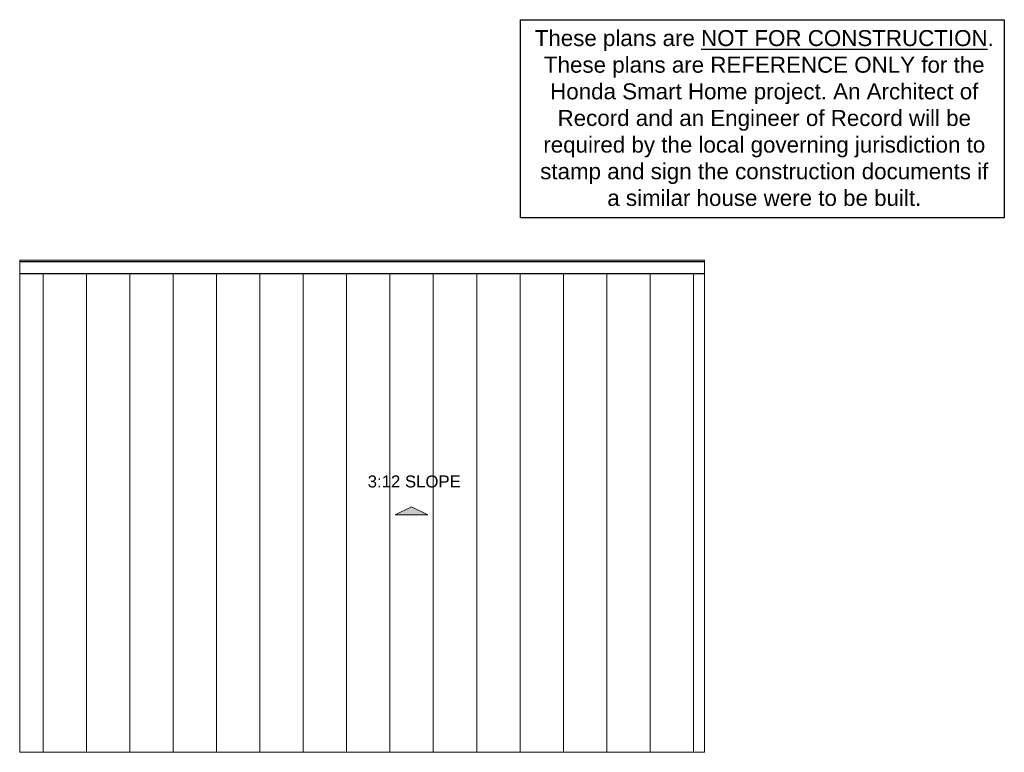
# Model space of a CAD drawing. Header units: inches. Extents: x -217 to 147, y -591 to -320.
import ezdxf

# ---------------------------------------------------------------- set-up
doc = ezdxf.new("R2010")
doc.units = ezdxf.units.IN
doc.header["$MEASUREMENT"] = 0
for name, color, linetype, lineweight in [('A-ANNO-TEXT', 2, 'Continuous', 9), ('A-DETL-GENF', 3, 'Continuous', 9), ('A-ROOF', 4, 'Continuous', 18), ('A-ROOF-OTLN', 4, 'Continuous', 9), ('A-ROOF-PATT', 8, 'Continuous', 18)]:
    doc.layers.add(name, color=color, linetype=linetype, lineweight=lineweight)
doc.styles.add('Arial', font='arial.ttf', dxfattribs={"height": 4.425898})

# ---------------------------------------------------------------- blocks, each defined once
blk = doc.blocks.new('Slope-Direction - 4_-792366-Roof Visitors Center')
at = {"layer": 'A-DETL-GENF'}
blk.add_hatch(color=256, dxfattribs=at).paths.add_polyline_path([(6, 0), (0, 3), (-6, 0)], flags=0)
for p, q in [((0, 3), (-6, 0)), ((0, 3), (-6, 0)), ((-6, 0), (6, 0)), ((-6, 0), (6, 0)), ((6, 0), (0, 3)), ((6, 0), (0, 3))]:
    blk.add_line(p, q, dxfattribs=at)

msp = doc.modelspace()

# ---------------------------------------------------------------- hatches: boundary and pattern name
at = {"layer": 'A-ROOF-PATT', "lineweight": 9}
h = msp.add_hatch(dxfattribs=at)
h.set_pattern_fill('FP_1', color=256, style=0, pattern_type=2)
h.set_pattern_definition([(270, (0, -26.816), (16, 1e-15), [])])
h.paths.add_polyline_path([(36.09, -591.04), (36.09, -414.29), (-216.66, -414.29), (-216.66, -591.04), (-66.06, -591.04)], flags=0)
h.paths.add_polyline_path([(-78.06, -503.37), (-72.06, -500.37), (-66.06, -503.37)], flags=0)

# ---------------------------------------------------------------- linework, layer by layer
msp.add_lwpolyline([(-31.81, -320.48), (146.76, -320.48), (146.76, -393.63), (-31.81, -393.63)], close=True)
at = {"layer": 'A-ROOF'}
for p, q in [((-216.66, -414.29), (-216.66, -591.04)), ((36.09, -414.29), (-216.66, -414.29)), ((36.09, -591.04), (36.09, -414.29)), ((-216.66, -591.04), (36.09, -591.04))]:
    msp.add_line(p, q, dxfattribs=at)
at = {"layer": 'A-ROOF-OTLN'}
for p, q in [((-216.66, -414.29), (-216.66, -409.29)), ((-216.66, -409.29), (36.09, -409.29)), ((-216.66, -409.79), (36.09, -409.79)), ((-216.66, -409.92), (36.09, -409.92)), ((36.09, -409.29), (36.09, -414.29)), ((-216.66, -414.17), (36.09, -414.17))]:
    msp.add_line(p, q, dxfattribs=at)

# ---------------------------------------------------------------- block references
at = {"layer": 'A-DETL-GENF'}
msp.add_blockref('Slope-Direction - 4_-792366-Roof Visitors Center', (-72.06, -503.37), dxfattribs=at)

# ---------------------------------------------------------------- texts
at = {"insert": (58.17, -324.32), "char_height": 5.9012, "width": 170.643, "attachment_point": 2, "style": 'Arial'}
msp.add_mtext('These plans are {\\LNOT FOR CONSTRUCTION}. These plans are REFERENCE ONLY for the Honda Smart Home project. An Architect of Record and an Engineer of Record will be required by the local governing jurisdiction to stamp and sign the construction documents if a similar house were to be built.', dxfattribs=at)
at = {"layer": 'A-ANNO-TEXT', "color": 7, "insert": (-71.03, -488.8), "char_height": 4.426, "width": 40.986, "attachment_point": 2, "line_spacing_factor": 0.938532, "style": 'Arial'}
msp.add_mtext('3:12 SLOPE', dxfattribs=at)

doc.saveas('drawing.dxf')
